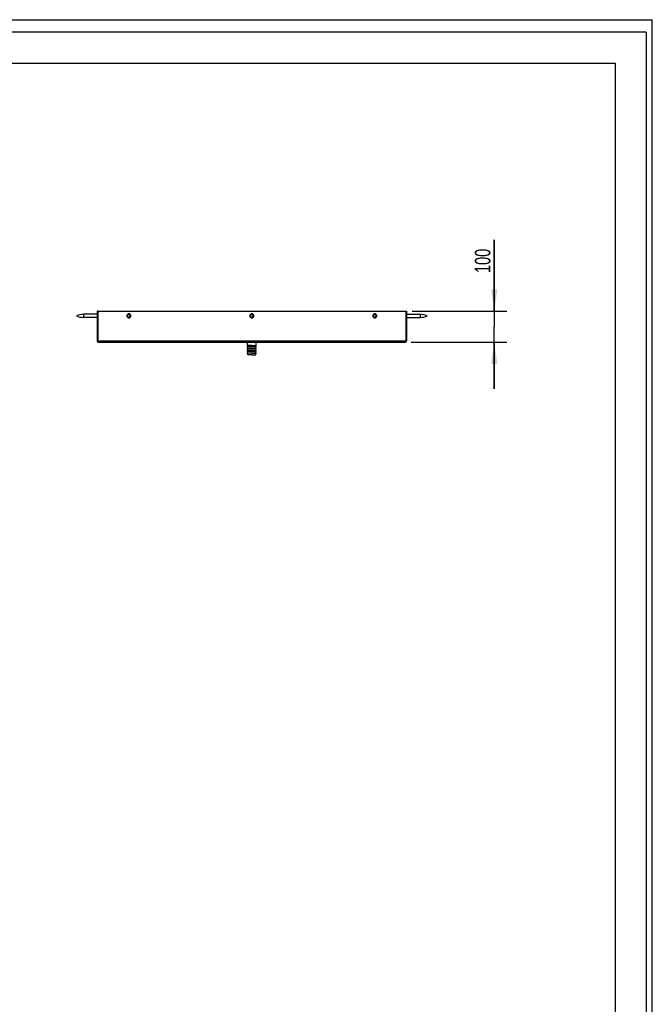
# Model space of a CAD drawing. Header units: millimetres. Extents: x 0 to 4200, y 0 to 5940.
# Tile 11 of 11: x 2165 to 4200, y 2776 to 5940. Entities that reach past the tile are written whole.
import ezdxf

# ---------------------------------------------------------------- set-up
doc = ezdxf.new("R2010")
doc.units = ezdxf.units.MM
doc.header["$LTSCALE"] = 387.2
doc.layers.get('0').update_dxf_attribs({"linetype": 'CONTINUOUS'})
doc.layers.add('_2D-BEM', color=7, linetype='CONTINUOUS')
doc.styles.get("Standard").update_dxf_attribs({"font": 'txt', "width": 0.7})
doc.dimstyles.new('DIMSTYLE_3', dxfattribs={"dimtxt": 50, "dimasz": 70, "dimexe": 2, "dimexo": 1, "dimtad": 1, "dimdec": 1, "dimtxsty": 'STANDARD', "dimblk": '_FILLED', "dimblk1": '_FILLED', "dimblk2": '_FILLED', "dimcen": 0.09, "dimadec": 1, "dimazin": 2, "dimtp": 0.3, "dimtm": 0.3, "dimtfac": 1, "dimtdec": 1, "dimtofl": 0, "dimtmove": 0, "dimatfit": 3, "dimldrblk": '_FILLED', "dimfxl": 1, "dimtolj": 1, "dimarcsym": 0})

# ---------------------------------------------------------------- blocks, each defined once
blk = doc.blocks.new('_FILLED')
at = {"color": 0, "linetype": 'BYBLOCK'}
blk.add_solid([(0, 0), (-1, 0.143), (-1, -0.143)], dxfattribs=at)
blk = doc.blocks.new('*D3')
at = {"layer": '_2D-BEM', "color": 2, "linetype": 'CONTINUOUS'}
for p, q in [((3691.7, 5003.5), (3691.7, 5233.1)), ((3691.7, 5233.1), (3691.7, 4953.5)), ((3427.6, 5003.5), (3731.7, 5003.5)), ((3691.7, 4753.5), (3691.7, 4953.5)), ((3425, 4903.5), (3731.7, 4903.5)), ((3691.7, 4903.5), (3691.7, 4753.5))]:
    blk.add_line(p, q, dxfattribs=at)
at = {"layer": '_2D-BEM', "color": 2, "linetype": 'CONTINUOUS', "xscale": 70, "yscale": 70, "zscale": 70}
for p, rotation in [((3691.7, 5003.5), 270), ((3691.7, 4903.5), 90)]:
    blk.add_blockref('_FILLED', p, dxfattribs=dict(at, rotation=rotation))
at = {"layer": '_2D-BEM', "color": 2, "linetype": 'CONTINUOUS', "insert": (3629.2, 5126), "char_height": 50, "width": 160.714, "attachment_point": 1, "rotation": 90, "line_spacing_factor": 0.9}
blk.add_mtext('100', dxfattribs=at)

msp = doc.modelspace()

# ---------------------------------------------------------------- linework, layer by layer
at = {"color": 7, "linetype": 'CONTINUOUS'}
for p, q in [((0, 5940), (4200, 5940)), ((0, 5940), (4200, 5940)), ((4200, 0), (4200, 5940)), ((4200, 0), (4200, 5940)), ((2414.58, 5003.48), (2414.58, 4908.11)), ((2416.58, 5003.48), (2414.58, 5003.48)), ((2416.58, 5003.48), (2416.58, 4908.11)), ((2416.58, 5003.48), (3407.58, 5003.48)), ((3407.58, 5003.48), (3407.58, 4908.11)), ((3407.58, 5003.48), (3409.58, 5003.48)), ((3409.58, 5003.48), (3409.58, 4908.11)), ((2414.58, 4993.48), (2370.37, 4993.48)), ((2414.58, 4983.48), (2370.37, 4983.48)), ((3409.58, 4993.48), (3453.79, 4993.48)), ((3409.58, 4983.48), (3453.79, 4983.48)), ((2419.21, 4903.48), (3404.95, 4903.48)), ((2898.63, 4893.48), (2898.63, 4903.48)), ((2899.13, 4888.48), (2898.63, 4893.48)), ((2912.08, 4893.48), (2898.63, 4893.48)), ((2899.13, 4883.48), (2898.63, 4888.48)), ((2899.05, 4888.48), (2898.63, 4888.48)), ((2899.13, 4878.48), (2898.63, 4883.48)), ((2899.05, 4883.48), (2898.63, 4883.48)), ((2899.13, 4873.48), (2898.63, 4878.48)), ((2899.05, 4878.48), (2898.63, 4878.48)), ((2899.13, 4868.48), (2898.63, 4873.48)), ((2899.05, 4873.48), (2898.63, 4873.48)), ((2899.13, 4888.48), (2899.05, 4888.48)), ((2899.13, 4883.48), (2899.05, 4883.48)), ((2899.13, 4878.48), (2899.05, 4878.48)), ((2899.13, 4873.48), (2899.05, 4873.48)), ((2912.08, 4888.48), (2899.13, 4888.48)), ((2912.08, 4883.48), (2899.13, 4883.48)), ((2912.08, 4878.48), (2899.13, 4878.48)), ((2912.08, 4873.48), (2899.13, 4873.48)), ((2912.08, 4893.48), (2925.53, 4893.48)), ((2912.08, 4888.48), (2925.03, 4888.48)), ((2912.08, 4883.48), (2925.03, 4883.48)), ((2912.08, 4878.48), (2925.03, 4878.48)), ((2912.08, 4873.48), (2925.03, 4873.48)), ((2925.03, 4888.48), (2925.53, 4893.48)), ((2925.03, 4883.48), (2925.53, 4888.48)), ((2925.03, 4888.48), (2925.11, 4888.48)), ((2925.03, 4878.48), (2925.53, 4883.48)), ((2925.03, 4883.48), (2925.11, 4883.48)), ((2925.03, 4873.48), (2925.53, 4878.48)), ((2925.03, 4878.48), (2925.11, 4878.48)), ((2925.03, 4868.48), (2925.53, 4873.48)), ((2925.03, 4873.48), (2925.11, 4873.48)), ((2925.11, 4888.48), (2925.53, 4888.48)), ((2925.11, 4883.48), (2925.53, 4883.48)), ((2925.11, 4878.48), (2925.53, 4878.48)), ((2925.11, 4873.48), (2925.53, 4873.48)), ((2925.53, 4893.48), (2925.53, 4903.48)), ((2899.13, 4863.48), (2898.63, 4868.48)), ((2899.05, 4868.48), (2898.63, 4868.48)), ((2899.13, 4868.48), (2899.05, 4868.48)), ((2912.08, 4868.48), (2899.13, 4868.48)), ((2901.13, 4863.48), (2899.13, 4863.48)), ((2912.08, 4863.48), (2901.13, 4863.48)), ((2912.08, 4868.48), (2925.03, 4868.48)), ((2912.08, 4863.48), (2923.03, 4863.48)), ((2923.03, 4863.48), (2925.03, 4863.48)), ((2925.03, 4863.48), (2925.53, 4868.48)), ((2925.03, 4868.48), (2925.11, 4868.48)), ((2925.11, 4868.48), (2925.53, 4868.48))]:
    msp.add_line(p, q, dxfattribs=at)
at = {"color": 3, "linetype": 'CONTINUOUS'}
for q in [(0, 5900), (4180, 0)]:
    msp.add_line((4180, 5900), q, dxfattribs=at)
at = {"color": 5, "linetype": 'CONTINUOUS'}
for p, q in [((400, 5800), (4080, 5800)), ((4080, 5800), (4080, 100))]:
    msp.add_line(p, q, dxfattribs=at)
at = {"color": 9, "linetype": 'CONTINUOUS'}
for p, q in [((2370.37, 4993.48), (2370.37, 4983.48)), ((3453.79, 4993.48), (3453.79, 4983.48)), ((2416.58, 4908.11), (2414.58, 4908.11)), ((2416.58, 4908.11), (3407.58, 4908.11)), ((3407.58, 4908.11), (3409.58, 4908.11))]:
    msp.add_line(p, q, dxfattribs=at)
at = {"color": 7, "linetype": 'CONTINUOUS'}
for centre, radius, start, end in [((2370.37, 4943.48), 50, 90, 115.84193), ((2370.37, 5033.48), 50, 244.15807, 270), ((2516.58, 4988.48), 6.5, 0, 180), ((2516.58, 4988.48), 6.5, 180, 360), ((2516.58, 4988.48), 5, 0, 180), ((2516.58, 4988.48), 5, 180, 360), ((2912.08, 4988.48), 6.5, 0, 180), ((2912.08, 4988.48), 6.5, 180, 360), ((2912.08, 4988.48), 5, 0, 180), ((2912.08, 4988.48), 5, 180, 360), ((3307.58, 4988.48), 6.5, 0, 180), ((3307.58, 4988.48), 6.5, 180, 360), ((3307.58, 4988.48), 5, 0, 180), ((3307.58, 4988.48), 5, 180, 360), ((3453.79, 4943.48), 50, 64.15807, 90), ((3453.79, 5033.48), 50, 270, 295.84193), ((2419.21, 4908.11), 4.63, 180, 270), ((3404.95, 4908.11), 4.63, 270, 360)]:
    msp.add_arc(centre, radius, start, end, dxfattribs=at)
at = {"color": 9, "linetype": 'CONTINUOUS'}
for centre, start, end in [((2516.58, 4988.48), 0, 180), ((2516.58, 4988.48), 180, 360), ((2912.08, 4988.48), 0, 180), ((2912.08, 4988.48), 180, 360), ((3307.58, 4988.48), 0, 180), ((3307.58, 4988.48), 180, 360)]:
    msp.add_arc(centre, 6, start, end, dxfattribs=at)
at = {"color": 7, "linetype": 'CONTINUOUS'}
for points, knots in [([(2416.58, 4908.11), (2416.58, 4907.47), (2416.71, 4906.3), (2417.21, 4904.97), (2417.78, 4904.19), (2418.34, 4903.68), (2418.87, 4903.48), (2419.21, 4903.48)], [0, 0, 0, 0, 0.3280913, 0.6084193, 0.7251143, 0.8270764, 1, 1, 1, 1]), ([(3404.95, 4903.48), (3405.28, 4903.48), (3405.82, 4903.68), (3406.38, 4904.19), (3406.95, 4904.97), (3407.45, 4906.3), (3407.58, 4907.47), (3407.58, 4908.11)], [0, 0, 0, 0, 0.1729236, 0.2748857, 0.3915807, 0.6719087, 1, 1, 1, 1])]:
    msp.add_open_spline(points, degree=3, knots=knots, dxfattribs=at)

# ---------------------------------------------------------------- dimensions: what is measured, and where the dimension line sits
at = {"layer": '_2D-BEM', "color": 2, "linetype": 'CONTINUOUS'}
dim = msp.add_linear_dim(base=(3691.73, 4903.48), p1=(3426.58, 5003.48), p2=(3423.95, 4903.48), angle=270, dimstyle='DIMSTYLE_3', dxfattribs=at)
dim.commit()
dim.dimension.update_dxf_attribs({"geometry": '*D3', "text_midpoint": (3691.73, 5172.41), "dimtype": 160})

doc.saveas('drawing.dxf')
